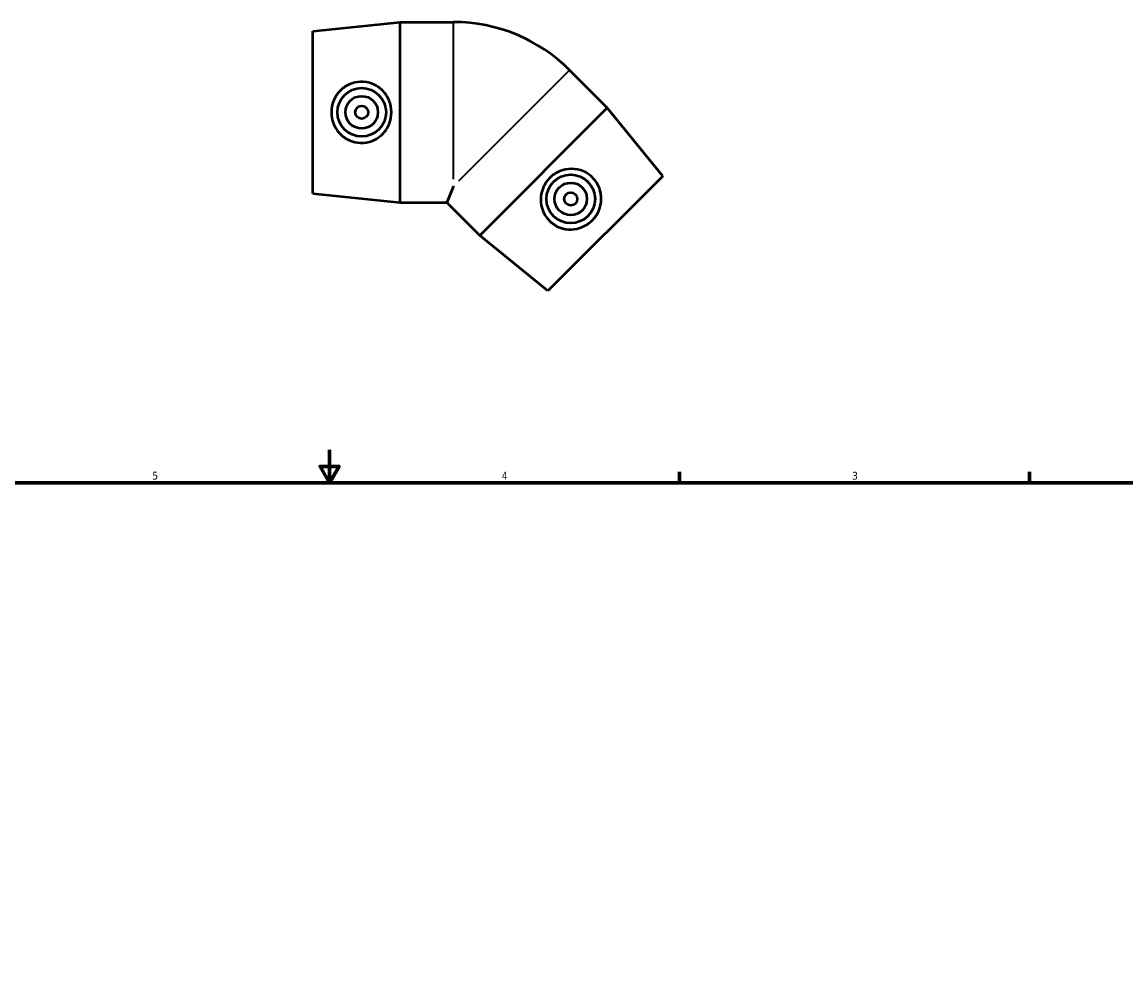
# Model space of a CAD drawing. Header units: inches. Extents: x -0.1 to 43.4, y -0.2 to 32.
# Tile 4 of 5: x 13.3 to 26.7, y 14.9 to 26.6. Entities that reach past the tile are written whole.
import ezdxf

# ---------------------------------------------------------------- set-up
doc = ezdxf.new("R2010")
doc.units = ezdxf.units.IN
doc.header["$MEASUREMENT"] = 0
for name, color, linetype, lineweight in [('Border (ANSI)', 7, 'Continuous', 70), ('Visible (ANSI)', 7, 'Continuous', 50), ('Visible Narrow (ANSI)', 7, 'Continuous', 35)]:
    doc.layers.add(name, color=color, linetype=linetype, lineweight=lineweight)
doc.styles.add('Note Text (ANSI)', font='tahoma.ttf')

# ---------------------------------------------------------------- blocks, each defined once
blk = doc.blocks.new('Borders Default Border')
at = {"layer": 'Border (ANSI)'}
for p, q in [((21.25, 21), (21.25, 21.134)), ((25.5, 21), (25.5, 21.134))]:
    blk.add_line(p, q, dxfattribs=at)
at = {"layer": 'Border (ANSI)', "flags": 128}
for points in [[(17, 21.4), (17, 21), (16.885, 21.2), (17.115, 21.2), (17, 21)], [(0.5, 1), (0.5, 21), (33.5, 21), (33.5, 1), (0.5, 1)]]:
    blk.add_lwpolyline(points, dxfattribs=at)
at = {"layer": 'Border (ANSI)', "color": 5, "true_color": 0x0000ff, "char_height": 0.0945, "attachment_point": 7, "style": 'Note Text (ANSI)'}
for s, insert in [('5', (14.847, 21.038)), ('4', (19.092, 21.04)), ('3', (23.346, 21.038))]:
    blk.add_mtext(s, dxfattribs=dict(at, insert=insert))

msp = doc.modelspace()

# ---------------------------------------------------------------- linework, layer by layer
at = {"layer": 'Visible (ANSI)'}
for p, q in [((16.797, 26.484), (17.859, 26.594)), ((17.859, 24.404), (17.859, 26.594)), ((17.859, 26.594), (18.507, 26.594)), ((16.797, 24.513), (16.797, 26.484)), ((20.373, 25.552), (19.915, 26.01)), ((20.373, 25.552), (18.824, 24.004)), ((21.047, 24.724), (20.373, 25.552)), ((21.047, 24.724), (19.653, 23.33)), ((18.507, 24.602), (18.425, 24.404)), ((16.797, 24.513), (17.859, 24.404)), ((17.859, 24.404), (18.425, 24.404)), ((18.824, 24.004), (18.425, 24.404)), ((19.653, 23.33), (18.824, 24.004))]:
    msp.add_line(p, q, dxfattribs=at)
for centre, radius in [((17.391, 25.499), 0.295), ((17.391, 25.499), 0.197), ((17.391, 25.499), 0.0787), ((19.93, 24.447), 0.295), ((19.93, 24.447), 0.197), ((19.93, 24.447), 0.0787)]:
    msp.add_circle(centre, radius, dxfattribs=at)
msp.add_arc((18.507, 24.602), 1.992, 45, 90, dxfattribs=at)
for points in [[(17.374, 25.128), (17.329, 25.13), (17.282, 25.141), (17.195, 25.18), (17.156, 25.209), (17.094, 25.274), (17.067, 25.315), (17.031, 25.405), (17.023, 25.453), (17.023, 25.544), (17.031, 25.593), (17.067, 25.682), (17.094, 25.723), (17.156, 25.788), (17.195, 25.817), (17.282, 25.857), (17.329, 25.867), (17.423, 25.871), (17.474, 25.862), (17.567, 25.825), (17.61, 25.796), (17.676, 25.73), (17.704, 25.688), (17.743, 25.597), (17.752, 25.546), (17.752, 25.451), (17.743, 25.401), (17.704, 25.309), (17.676, 25.267), (17.61, 25.201), (17.567, 25.172), (17.474, 25.135), (17.423, 25.126), (17.374, 25.128)], [(20.204, 24.697), (20.234, 24.664), (20.26, 24.623), (20.294, 24.533), (20.301, 24.485), (20.299, 24.395), (20.289, 24.348), (20.251, 24.259), (20.222, 24.219), (20.158, 24.154), (20.118, 24.126), (20.029, 24.088), (19.981, 24.078), (19.891, 24.076), (19.843, 24.083), (19.754, 24.116), (19.713, 24.143), (19.644, 24.206), (19.614, 24.248), (19.574, 24.341), (19.565, 24.391), (19.565, 24.485), (19.574, 24.534), (19.612, 24.626), (19.641, 24.669), (19.708, 24.736), (19.751, 24.765), (19.843, 24.803), (19.892, 24.812), (19.986, 24.812), (20.036, 24.802), (20.128, 24.763), (20.171, 24.732), (20.204, 24.697)]]:
    msp.add_open_spline(points, degree=3, knots=[0, 0, 0, 0, 0.343297, 0.343297, 0.686594, 0.686594, 1.032919, 1.032919, 1.379244, 1.379244, 1.725569, 1.725569, 2.071894, 2.071894, 2.415191, 2.415191, 2.758487, 2.758487, 3.130513, 3.130513, 3.502538, 3.502538, 3.86541, 3.86541, 4.228282, 4.228282, 4.591153, 4.591153, 4.954025, 4.954025, 5.32605, 5.32605, 5.698076, 5.698076, 5.698076, 5.698076], dxfattribs=at)
at = {"layer": 'Visible Narrow (ANSI)'}
for p, q in [((18.507, 24.688), (18.507, 26.585)), ((19.909, 26.004), (18.568, 24.663))]:
    msp.add_line(p, q, dxfattribs=at)

# ---------------------------------------------------------------- block references
msp.add_blockref('Borders Default Border', (0, 0))

doc.saveas('drawing.dxf')
